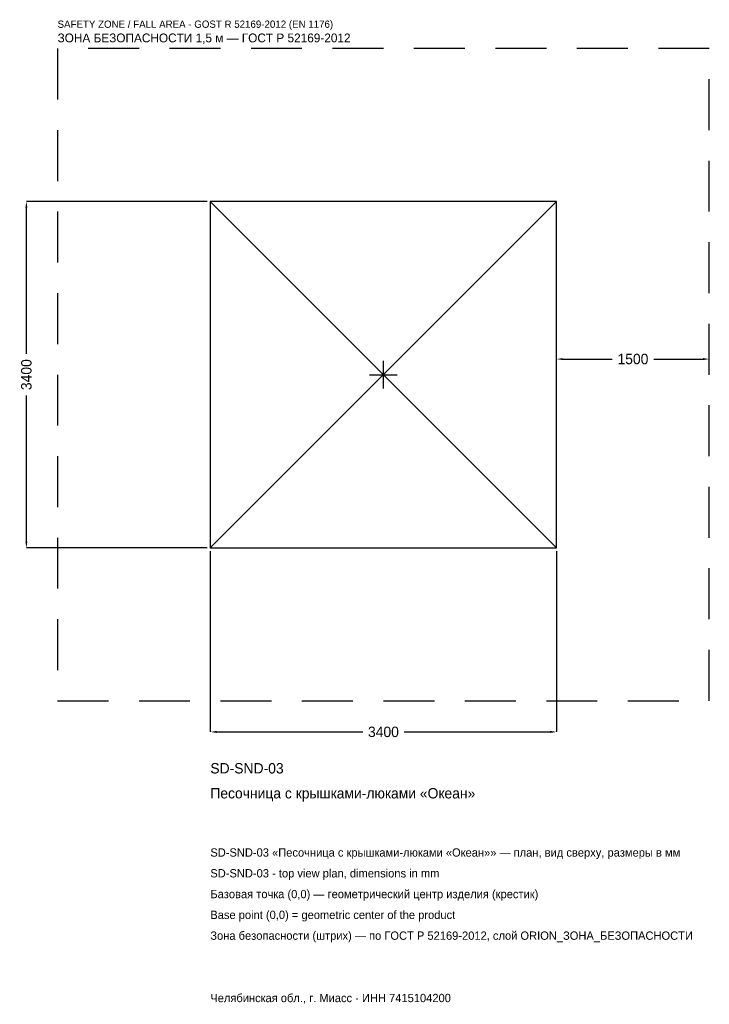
# Model space of a CAD drawing. Header units: metres. Extents: x -3572 to 3200, y -6179 to 3484.
import ezdxf

# ---------------------------------------------------------------- set-up
doc = ezdxf.new("R2010")
doc.units = ezdxf.units.M
doc.linetypes.add('DASHED', pattern=[800, 500, -300])
for name, color, linetype in [('ЗСК_ДАННЫЕ', 3, 'Continuous'), ('ЗСК_ЗОНА_БЕЗОПАСНОСТИ', 1, 'Continuous'), ('ЗСК_КОНТУР', 7, 'Continuous'), ('ЗСК_РАЗМЕРЫ', 8, 'Continuous')]:
    doc.layers.add(name, color=color, linetype=linetype)
doc.dimstyles.new('ORION', dxfattribs={"dimtxt": 102, "dimasz": 61.2, "dimexe": 1.25, "dimexo": 30.6, "dimtad": 1, "dimdec": 0, "dimcen": 2.5, "dimazin": 3, "dimtfac": 1, "dimtmove": 0, "dimatfit": 3})

# ---------------------------------------------------------------- blocks, each defined once
blk = doc.blocks.new('_CLOSEDFILLED')
at = {"color": 0, "linetype": 'BYBLOCK'}
blk.add_solid([(-1, 0.16), (0, 0), (-1, -0.16)], dxfattribs=at)
blk = doc.blocks.new('*D1')
for p, q in [((-1700, -1730.6), (-1700, -3506)), ((1700, -1730.6), (1700, -3506)), ((-1638.8, -3506), (-204, -3506)), ((204, -3506), (1638.8, -3506))]:
    blk.add_line(p, q)
at = {"layer": 'Defpoints'}
for p in [(-1700, -1700), (1700, -1700), (-1700, -3506)]:
    blk.add_point(p, dxfattribs=at)
at = {"layer": 'ЗСК_РАЗМЕРЫ', "xscale": 61.199999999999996, "yscale": 61.199999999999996, "rotation": 180}
blk.add_blockref('_CLOSEDFILLED', (-1700, -3506), dxfattribs=at)
at = {"layer": 'ЗСК_РАЗМЕРЫ', "xscale": 61.199999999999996, "yscale": 61.199999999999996}
blk.add_blockref('_CLOSEDFILLED', (1700, -3506), dxfattribs=at)
at = {"layer": 'ЗСК_РАЗМЕРЫ', "insert": (0, -3506), "char_height": 102, "attachment_point": 5}
blk.add_mtext('3400', dxfattribs=at)
blk = doc.blocks.new('*D2')
for p, q in [((-1730.6, 1700), (-3506, 1700)), ((-3506, 204), (-3506, 1638.8)), ((-3506, -1638.8), (-3506, -204)), ((-1730.6, -1700), (-3506, -1700))]:
    blk.add_line(p, q)
at = {"layer": 'Defpoints'}
for p in [(-1700, 1700), (-3506, -1700), (-1700, -1700)]:
    blk.add_point(p, dxfattribs=at)
at = {"layer": 'ЗСК_РАЗМЕРЫ', "xscale": 61.199999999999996, "yscale": 61.199999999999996}
for p, rotation in [((-3506, 1700), 90), ((-3506, -1700), 270)]:
    blk.add_blockref('_CLOSEDFILLED', p, dxfattribs=dict(at, rotation=rotation))
at = {"layer": 'ЗСК_РАЗМЕРЫ', "insert": (-3506, 0), "char_height": 102, "attachment_point": 5, "rotation": 90}
blk.add_mtext('3400', dxfattribs=at)
blk = doc.blocks.new('*D3')
for p, q in [((1700, 30.6), (1700, 153)), ((1761.2, 153), (2246, 153)), ((2654, 153), (3138.8, 153)), ((3200, 30.6), (3200, 153))]:
    blk.add_line(p, q)
at = {"layer": 'Defpoints'}
for p in [(1700, 153), (1700, 0), (3200, 0)]:
    blk.add_point(p, dxfattribs=at)
at = {"layer": 'ЗСК_РАЗМЕРЫ', "xscale": 61.199999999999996, "yscale": 61.199999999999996, "rotation": 180}
blk.add_blockref('_CLOSEDFILLED', (1700, 153), dxfattribs=at)
at = {"layer": 'ЗСК_РАЗМЕРЫ', "xscale": 61.199999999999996, "yscale": 61.199999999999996}
blk.add_blockref('_CLOSEDFILLED', (3200, 153), dxfattribs=at)
at = {"layer": 'ЗСК_РАЗМЕРЫ', "insert": (2450, 153), "char_height": 102, "attachment_point": 5}
blk.add_mtext('1500', dxfattribs=at)
blk = doc.blocks.new('ОРИОН SD-SND-03 Песочница с крышками-люками Океан')
at = {"layer": 'ЗСК_ЗОНА_БЕЗОПАСНОСТИ', "linetype": 'DASHED'}
blk.add_lwpolyline([(-3200, -3200), (3200, -3200), (3200, 3200), (-3200, 3200)], close=True, dxfattribs=at)
at = {"layer": 'ЗСК_КОНТУР'}
for p, q in [((-1700, -1700), (1700, 1700)), ((-1700, 1700), (1700, -1700))]:
    blk.add_line(p, q, dxfattribs=at)
blk.add_lwpolyline([(-1700, -1700), (1700, -1700), (1700, 1700), (-1700, 1700)], close=True, dxfattribs=at)
at = {"layer": 'ЗСК_РАЗМЕРЫ'}
for p, q in [((0, -136), (0, 136)), ((-136, 0), (136, 0))]:
    blk.add_line(p, q, dxfattribs=at)
at = {"layer": 'ЗСК_ДАННЫЕ'}
for tag, p in [('АРТИКУЛ', (-1700, -3914)), ('НАИМЕНОВАНИЕ', (-1700, -4158.8))]:
    blk.add_attdef(tag, p, '', height=102, dxfattribs=at)
at = {"layer": 'ЗСК_ДАННЫЕ', "flags": 1}
for tag, p in [('ПРОИЗВОДИТЕЛЬ', (-1700, -4403.6)), ('ТЕЛЕФОН', (-1700, -4648.4)), ('САЙТ', (-1700, -5138)), ('АДРЕС', (-1700, -5382.8)), ('РЕКВИЗИТЫ', (-1700, -5627.6)), ('ГАБАРИТЫ', (-1700, -5872.4)), ('ЗОНА_БЕЗОПАСНОСТИ', (-1700, -6117.2))]:
    blk.add_attdef(tag, p, '', height=102, dxfattribs=at)
at = {"layer": 'ЗСК_ЗОНА_БЕЗОПАСНОСТИ', "color": 1}
for s, height, p in [('SAFETY ZONE / FALL AREA - GOST R 52169-2012 (EN 1176)', 71.4, (-3200, 3404)), ('ЗОНА БЕЗОПАСНОСТИ 1,5 м — ГОСТ Р 52169-2012', 86.7, (-3200, 3261.2))]:
    blk.add_text(s, height=height, dxfattribs=at).set_placement(p)
at = {"layer": 'ЗСК_РАЗМЕРЫ'}
dim = blk.add_linear_dim(base=(-3506, -1700), p1=(-1700, -1700), p2=(-1700, 1700), angle=90, dimstyle='ORION', dxfattribs=at)
dim.commit()
dim.dimension.update_dxf_attribs({"geometry": '*D2', "text_midpoint": (-3506, 0)})
for base, p1, p2, picture, middle in [((1700, 153), (1700, 0), (3200, 0), '*D3', (2450, 153)), ((-1700, -3506), (-1700, -1700), (1700, -1700), '*D1', (0, -3506))]:
    dim = blk.add_linear_dim(base=base, p1=p1, p2=p2, dimstyle='ORION', dxfattribs=at)
    dim.commit()
    dim.dimension.update_dxf_attribs({"geometry": picture, "text_midpoint": middle})

msp = doc.modelspace()

# ---------------------------------------------------------------- block references
msp.add_blockref('ОРИОН SD-SND-03 Песочница с крышками-люками Океан', (0, 0)).add_auto_attribs({'АРТИКУЛ': 'SD-SND-03', 'НАИМЕНОВАНИЕ': 'Песочница с крышками-люками «Океан»'})

# ---------------------------------------------------------------- texts
at = {"layer": 'ЗСК_ДАННЫЕ', "color": 3}
for s, p in [('SD-SND-03 «Песочница с крышками-люками «Океан»» — план, вид сверху, размеры в мм', (-1700, -4730)), ('SD-SND-03 - top view plan, dimensions in mm', (-1700, -4934)), ('Челябинская обл., г. Миасс · ИНН 7415104200', (-1700, -6158))]:
    msp.add_text(s, height=81.6, dxfattribs=at).set_placement(p)
at = {"layer": 'ЗСК_ДАННЫЕ', "color": 7}
for s, p in [('Базовая точка (0,0) — геометрический центр изделия (крестик)', (-1700, -5138)), ('Base point (0,0) = geometric center of the product', (-1700, -5342))]:
    msp.add_text(s, height=81.6, dxfattribs=at).set_placement(p)
at = {"layer": 'ЗСК_ДАННЫЕ', "color": 1}
msp.add_text('Зона безопасности (штрих) — по ГОСТ Р 52169-2012, слой ORION_ЗОНА_БЕЗОПАСНОСТИ', height=81.6, dxfattribs=at).set_placement((-1700, -5546))

doc.saveas('drawing.dxf')
